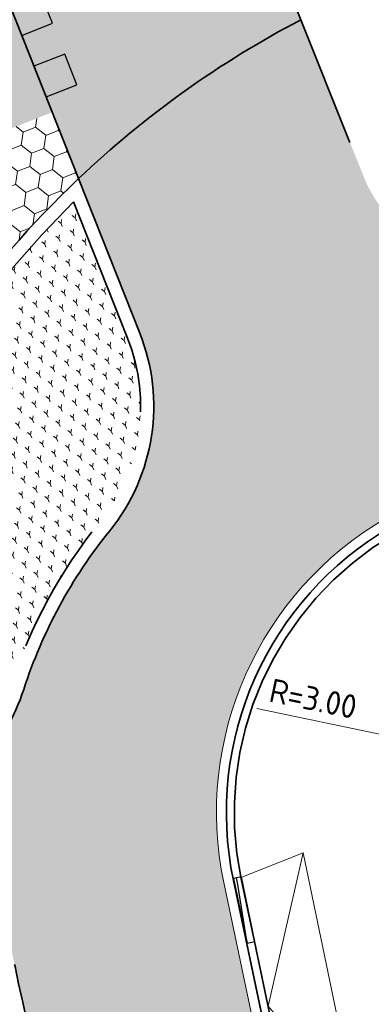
# Model space of a CAD drawing. Header units: metres. Extents: x 126075 to 126745, y 502461 to 502767.
# Tile 6 of 94: x 126521.56 to 126526.88, y 502490.26 to 502505.16. Entities that reach past the tile are written whole.
import ezdxf

# ---------------------------------------------------------------- set-up
doc = ezdxf.new("R2010")
doc.units = ezdxf.units.M
doc.header["$PDSIZE"] = 1
for name, pattern in [('VH-OPSLUITBAND-SO', [10, 4, -2, 2, -2]), ('VH-RIJWIELPADBAND-SO', [20, 8, -2, 2, -2, 0, -2, 2, -2]), ('VH-TROTTOIRBAND_VARIANT01-SO', [20, 10, -2, 2, -2, 2, -2]), ('ZZ-HIDDEN-SO', [4, 2, -2])]:
    doc.linetypes.add(name, pattern=pattern)
doc.layers.get('0').update_dxf_attribs({"linetype": 'CONTINUOUS'})
doc.layers.get('DEFPOINTS').update_dxf_attribs({"linetype": 'CONTINUOUS'})
for name, color, linetype, lineweight in [('N-WE-GR-BEPLANTING-A-200', 92, 'CONTINUOUS', 18), ('N-WE-VH-GESLOTENVERHARDING_ASFALT-V', 253, 'CONTINUOUS', 18), ('N-WE-VH-GESLOTENVERHARDING_ASFALT_COATING-G', 252, 'CONTINUOUS', 35), ('N-WE-VH-GESLOTENVERHARDING_ASFALT_COATING-V', 253, 'CONTINUOUS', 18), ('N-WE-VH-GESLOTENVERHARDING_ASFALT_ROOD-V', 13, 'CONTINUOUS', 18), ('N-WE-VH-KANTOPSLUITING_OPSLUITBAND_120X250-G', 150, 'VH-OPSLUITBAND-SO', 35), ('N-WE-VH-KANTOPSLUITING_RIJWIELPADBAND_40 120_250-G', 10, 'VH-RIJWIELPADBAND-SO', 35), ('N-WE-VH-KANTOPSLUITING_RIJWIELPADBAND_40 120_250_EINDVERLOOPBAND-S', 10, 'CONTINUOUS', 25), ('N-WE-VH-KANTOPSLUITING_TROTTOIRBAND_180X200_250-G', 210, 'VH-TROTTOIRBAND_VARIANT01-SO', 35), ('N-WE-VH-KANTOPSLUITING_VOORKANTBAND-G', 50, 'CONTINUOUS', 35), ('N-WE-VH-KANTVERHARDING_TEGEL-G', 60, 'CONTINUOUS', 18), ('N-WE-VH-MATERIAALGRENS-G', 7, 'ZZ-HIDDEN-SO', 35), ('N-WE-VH-OPENVERHARDING_BASALTON-A-200', 92, 'CONTINUOUS', 18), ('N-WE-VW-MARKERING_DWARS_OVERSTEEK_BLOKSTREEP-S', 7, 'CONTINUOUS', 25), ('X-XX-AL-AANPIJLING-G', 7, 'CONTINUOUS', 18), ('X-XX-AL-M', 7, 'CONTINUOUS', 18), ('X01-XX-AL-M', 7, 'CONTINUOUS', 18)]:
    doc.layers.add(name, color=color, linetype=linetype, lineweight=lineweight)
doc.styles.add('NLCS-ISO-M200-T18', font='NLCS-ISO.ttf', dxfattribs={"height": 0.36})
doc.dimstyles.new('NLCS-M200-T18-PIJL_L2_H1', dxfattribs={"dimscale": 0.2, "dimtxt": 2.5, "dimasz": 1.8, "dimexe": 2, "dimexo": 2, "dimgap": 0.7, "dimtad": 1, "dimzin": 0, "dimdsep": 46, "dimtxsty": 'NLCS-ISO-M200-T18', "dimcen": 0, "dimdle": 2, "dimclrd": 256, "dimclre": 256, "dimclrt": 10, "dimadec": 1, "dimazin": 0, "dimtfac": 1, "dimtdec": 3, "dimtofl": 0, "dimtmove": 0, "dimatfit": 3, "dimfxl": 2, "dimfxlon": 1, "dimtfillclr": 256, "dimtolj": 1, "dimtzin": 0, "dimlwd": -1, "dimlwe": -1, "dimarcsym": 0})

# ---------------------------------------------------------------- blocks, each defined once
blk = doc.blocks.new('SVW-MARKERING_STREEP_BLOK_050_050')
h = blk.add_hatch(color=256)
h.dxf.hatch_style = 1
h.paths.add_polyline_path([(0, -0.5), (0.4999999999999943, -0.5), (0.4999999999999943, 0), (0, 0)])
at = {"flags": 128}
blk.add_lwpolyline([(0, -0.5), (0.4999999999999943, -0.5), (0.4999999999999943, 0), (0, 0)], close=True, dxfattribs=at)
blk = doc.blocks.new('*D384')
at = {"layer": 'DEFPOINTS', "color": 0, "transparency": 16777216}
for p in [(126527.4313461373, 502494.2603729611), (126530.368769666, 502493.6508296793)]:
    blk.add_point(p, dxfattribs=at)
at = {"layer": 'X01-XX-AL-M', "transparency": 16777216}
blk.add_line((126525.1479889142, 502494.7341912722), (126527.0788553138, 502494.3335181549), dxfattribs=at)
blk.add_solid([(126527.0910461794, 502494.3922666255), (126527.0666644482, 502494.2747696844), (126527.4313461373, 502494.2603729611)], dxfattribs=at)
at = {"layer": 'X01-XX-AL-M', "color": 10, "transparency": 16777216, "insert": (126526.0021946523, 502494.8837524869), "char_height": 0.36, "attachment_point": 5, "rotation": 348.27695729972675, "style": 'NLCS-ISO-M200-T18'}
blk.add_mtext('\\A1;R=3.00', dxfattribs=at)
blk = doc.blocks.new('*D449')
at = {"layer": 'DEFPOINTS', "color": 0, "transparency": 16777216}
for p in [(126523.8456967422, 502495.8677664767), (126515.8879210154, 502495.0469099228)]:
    blk.add_point(p, dxfattribs=at)
at = {"layer": 'X-XX-AL-M', "transparency": 16777216}
blk.add_line((126513.5682293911, 502494.8076302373), (126515.5298211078, 502495.0099713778), dxfattribs=at)
blk.add_solid([(126515.5236646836, 502495.0696546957), (126515.5359775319, 502494.9502880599), (126515.8879210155, 502495.0469099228)], dxfattribs=at)
at = {"layer": 'X-XX-AL-M', "color": 10, "transparency": 16777216, "insert": (126514.3371410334, 502495.2086425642), "char_height": 0.36, "attachment_point": 5, "rotation": 5.889317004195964, "style": 'NLCS-ISO-M200-T18'}
blk.add_mtext('\\A1;R=8.00', dxfattribs=at)
blk = doc.blocks.new('*D450')
at = {"layer": 'DEFPOINTS', "color": 0, "transparency": 16777216}
for p in [(126518.1253796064, 502495.0897181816), (126532.7772465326, 502491.8768074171)]:
    blk.add_point(p, dxfattribs=at)
at = {"layer": 'X-XX-AL-M', "transparency": 16777216}
blk.add_line((126520.5790789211, 502494.5516627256), (126518.4770244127, 502495.0126083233), dxfattribs=at)
blk.add_solid([(126518.4898760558, 502495.071215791), (126518.4641727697, 502494.9540008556), (126518.1253796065, 502495.0897181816)], dxfattribs=at)
at = {"layer": 'X-XX-AL-M', "color": 10, "transparency": 16777216, "insert": (126519.7724161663, 502495.0561537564), "char_height": 0.36, "attachment_point": 5, "rotation": 347.63175164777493, "style": 'NLCS-ISO-M200-T18'}
blk.add_mtext('\\A1;R=15.00', dxfattribs=at)
blk = doc.blocks.new('SVH-RIJWIELPAD EINDVERLOOPBAND_40 120X250_MAAIVELD_RECHTS_L1000_HD-MM')
blk.add_line((0, 40), (100, 40))
blk.add_lwpolyline([(0, 0), (1000, 0), (1000, 120), (0, 120)], close=True)
at = {"flags": 128}
blk.add_lwpolyline([(100, 40), (900, 0)], dxfattribs=at)

msp = doc.modelspace()

# ---------------------------------------------------------------- hatches: boundary and pattern name
at = {"layer": 'N-WE-GR-BEPLANTING-A-200', "transparency": 33554559}
h = msp.add_hatch(dxfattribs=at)
h.set_pattern_fill('AGR-BEPLANTING_SOORT_01-SO', color=256, scale=0.2, pattern_type=2)
h.set_pattern_definition([(81.77472912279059, (126544.8522968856, 502499.5033817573), (-0.1814228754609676, 0.1428952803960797), [0.05773520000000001, -0.1732052]), (141.7747291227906, (126544.8522968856, 502499.5033817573), (-0.2144623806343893, -0.08566917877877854), [0.05773520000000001, -0.1732052]), (291.7747291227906, (126544.8522968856, 502499.5033817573), (0.1814228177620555, -0.1428953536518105), [0.05, -0.35])])
edge = h.paths.add_edge_path()
edge.add_arc((126532.7772465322, 502491.8768074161), 14.80000000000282, 134.6481274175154, 177.070588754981)
edge.add_line((126517.996586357, 502492.6331702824), (126519.7987346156, 502493.3452979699))
edge.add_arc((126518.7697265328, 502495.9493606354), 2.800000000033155, 291.5616960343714, 342.0602522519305)
edge.add_arc((126528.7592265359, 502492.715185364), 7.69999999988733, 141.0757685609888, 162.0602522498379, ccw=False)
edge.add_arc((126520.590462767, 502499.3122527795), 2.799999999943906, 321.0757685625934, 381.6115467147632)
edge.add_line((126523.1936291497, 502500.3435261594), (126522.3765332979, 502502.4060602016))
at = {"layer": 'N-WE-VH-GESLOTENVERHARDING_ASFALT-V'}
h = msp.add_hatch(color=256, dxfattribs=at)
h.dxf.hatch_style = 1
edge = h.paths.add_edge_path(flags=16)
edge.add_arc((126597.5178366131, 502566.9838327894), 24.99999999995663, 282.1651217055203, 288.1810494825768)
edge.add_arc((126597.5178366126, 502566.9838327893), 25.00000000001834, 288.1810494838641, 293.6835586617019)
edge.add_arc((126597.5178366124, 502566.9838327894), 25.00000000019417, 293.6835586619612, 299.6994864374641)
edge.add_arc((126609.4086577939, 502546.1365698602), 1.000000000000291, 299.6994864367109, 462.1651217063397)
edge.add_arc((126614.4661721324, 502522.6755053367), 24.999999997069, 102.1651217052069, 108.1810494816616)
edge.add_arc((126614.466172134, 502522.6755053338), 25.00000000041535, 108.1810494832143, 113.683558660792)
edge.add_arc((126614.466172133, 502522.675505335), 24.99999999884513, 113.683558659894, 119.6994864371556)
edge.add_arc((126602.5753509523, 502543.5227682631), 1.000000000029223, 119.6994864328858, 282.1651217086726)
edge = h.paths.add_edge_path(flags=16)
edge.add_line((126520.5810116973, 502507.4817281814), (126528.4824387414, 502510.6159450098))
edge.add_line((126528.4824387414, 502510.6159450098), (126529.7991632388, 502511.137580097))
edge.add_arc((126529.4308513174, 502512.0672823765), 0.9999999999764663, 291.6115467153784, 382.9269713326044)
edge.add_line((126530.3518534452, 502512.456839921), (126529.9621932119, 502513.3780848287))
edge.add_arc((126529.041191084, 502512.9885272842), 1.00000000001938, 22.92697133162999, 111.6115467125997)
edge.add_line((126528.6728791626, 502513.9182295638), (126527.3775029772, 502513.4050518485))
edge.add_line((126527.3775029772, 502513.4050518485), (126519.4759377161, 502510.2708350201))
edge.add_line((126519.4759377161, 502510.2708350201), (126512.9248190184, 502507.6755363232))
edge.add_arc((126513.2931309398, 502506.7458340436), 1.000000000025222, 111.6115467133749, 201.8333718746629)
edge.add_line((126512.3648615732, 502506.3739254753), (126512.7367729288, 502505.4456491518))
edge.add_arc((126513.6650422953, 502505.81755772), 0.9999999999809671, 201.8333718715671, 291.6115467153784)
edge.add_line((126514.0333542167, 502504.8878554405), (126520.5808734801, 502507.4817281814))
edge.add_line((126520.5808734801, 502507.4817281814), (126520.5810116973, 502507.4817281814))
edge = h.paths.add_edge_path()
edge.add_line((126517.4702753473, 502515.3335787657), (126517.99592961, 502514.0067089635))
edge.add_arc((126515.5597342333, 502521.6267451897), 8.000000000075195, 213.100814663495, 287.7295542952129, ccw=False)
edge.add_line((126508.8580466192, 502517.2578342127), (126510.3449332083, 502517.8928730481))
edge.add_arc((126518.8918056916, 502530.4897623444), 15.22270177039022, 212.7818433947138, 235.84347189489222, ccw=False)
edge.add_line((126506.0934984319, 502522.2475550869), (126516.3901282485, 502491.7833219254))
edge.add_line((126516.3901282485, 502491.7833219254), (126516.7697807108, 502491.9333434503))
edge.add_line((126516.7697807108, 502491.9333434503), (126516.3394223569, 502493.1008467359))
edge.add_arc((126523.8456967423, 502495.8677664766), 8.000000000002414, 111.61154671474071, 200.2346055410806, ccw=False)
edge.add_line((126520.8992013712, 502503.3053847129), (126522.0541211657, 502503.7629190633))
edge.add_line((126522.0541211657, 502503.7629190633), (126522.3690538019, 502502.9679581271))
edge.add_arc((126532.7772465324, 502491.8768074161), 15.21000000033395, 112.48962595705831, 133.180527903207, ccw=False)
edge.add_line((126526.9591759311, 502505.9300687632), (126529.8588672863, 502507.1305451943))
edge.add_line((126529.8588672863, 502507.1305451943), (126546.3453798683, 502516.7143279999))
edge.add_arc((126613.7472824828, 502397.6267446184), 136.8388431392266, 112.92576721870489, 119.50925268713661, ccw=False)
edge.add_line((126560.4433273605, 502523.6567305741), (126595.6157548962, 502537.4335116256))
edge.add_arc((126604.9008984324, 502513.9957171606), 25.20999999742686, 97.93309799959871, 111.61154671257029, ccw=False)
edge.add_arc((126597.0545661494, 502569.4643405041), 30.81092509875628, 278.1481515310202, 287.8648255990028)
edge.add_line((126606.5065065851, 502540.1390284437), (126608.7316956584, 502541.0112806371))
edge.add_arc((126597.5178366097, 502566.9838327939), 28.29000000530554, 293.3526620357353, 303.6663094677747)
edge.add_arc((126627.1758362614, 502522.4568403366), 25.21000000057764, 108.27614285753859, 123.666309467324, ccw=False)
edge.add_line((126619.2700533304, 502546.3951505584), (126628.0383361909, 502549.0948627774))
edge.add_arc((126689.9114105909, 502332.5509485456), 225.2100000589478, 102.11259845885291, 105.9462238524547, ccw=False)
edge.add_arc((126689.9269624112, 502332.4690190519), 225.2933688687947, 97.1708774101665, 102.11209339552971, ccw=False)
edge.add_arc((126689.9112641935, 502332.5527134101), 225.2083696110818, 92.3144128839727, 97.16957279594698, ccw=False)
edge.add_arc((126689.9202429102, 502332.0111495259), 225.7498546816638, 90.48797407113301, 92.31113917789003, ccw=False)
edge.add_line((126687.9976101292, 502557.7528168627), (126705.12544268, 502557.8983715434))
edge.add_line((126705.12544268, 502557.8983715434), (126705.0780247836, 502563.4781700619))
edge.add_line((126705.0780247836, 502563.4781700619), (126671.8879248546, 502563.1961160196))
edge.add_arc((126672.584702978, 502463.3761940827), 99.82235378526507, 90.39993817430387, 97.54443862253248)
edge.add_arc((126689.9114107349, 502332.5509482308), 231.7900004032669, 97.54443863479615, 108.9131759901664)
edge.add_arc((126606.1021073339, 502575.9406617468), 25.62785397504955, 278.9493136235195, 289.7927084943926, ccw=False)
edge.add_arc((126614.462157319, 502522.6955870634), 28.2695389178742, 98.8995344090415, 108.5153692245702)
edge.add_line((126605.4849100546, 502549.5018524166), (126603.2485715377, 502548.6464327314))
edge.add_arc((126614.6902553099, 502522.2917116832), 28.73122776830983, 113.46767581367, 122.9296570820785)
edge.add_arc((126585.2137033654, 502567.8038515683), 25.49258610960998, 290.8007830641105, 302.9296571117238, ccw=False)
edge.add_line((126594.2666238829, 502543.9728512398), (126545.4605844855, 502524.641516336))
edge.add_line((126545.4605844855, 502524.641516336), (126524.5884510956, 502516.3731451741))
edge.add_arc((126518.8918056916, 502530.4897623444), 15.22270177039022, 264.64178361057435, 291.9761364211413, ccw=False)
at = {"layer": 'N-WE-VH-GESLOTENVERHARDING_ASFALT_COATING-V', "true_color": 0xf27172, "transparency": 33554687}
h = msp.add_hatch(color=11, dxfattribs=at)
h.dxf.hatch_style = 1
edge = h.paths.add_edge_path()
edge.add_line((126521.6036205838, 502515.7235250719), (126525.8166204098, 502505.1640074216))
edge.add_arc((126532.7772465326, 502491.8768074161), 15.00000000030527, 117.6482228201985, 133.4979649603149)
edge.add_line((126522.4523143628, 502502.7577897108), (126517.3834410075, 502515.5527682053))
edge.add_arc((126518.8931373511, 502530.4766020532), 14.99999999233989, 264.2236044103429, 280.4104703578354)
at = {"layer": 'N-WE-VH-GESLOTENVERHARDING_ASFALT_ROOD-V', "transparency": 33554687}
h = msp.add_hatch(color=256, dxfattribs=at)
h.dxf.hatch_style = 1
edge = h.paths.add_edge_path()
edge.add_line((126686.9932172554, 502554.7493315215), (126705.1503951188, 502554.9084755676))
edge.add_line((126705.1503951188, 502554.9084755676), (126705.1289267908, 502557.4883863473))
edge.add_line((126705.1289267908, 502557.4883863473), (126688.0010981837, 502557.3428317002))
edge.add_arc((126690.450111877, 502332.5561647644), 224.8000073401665, 90.6242033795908, 90.88314187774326)
edge.add_arc((126689.2854505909, 502352.9574249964), 204.3849873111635, 90.64483721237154, 92.3698663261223)
edge.add_line((126680.8340950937, 502557.1676050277), (126680.8583171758, 502556.5682336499))
edge.add_line((126680.8583171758, 502556.5682336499), (126680.3587476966, 502556.547486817))
edge.add_line((126680.3587476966, 502556.547486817), (126679.8592256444, 502556.5256259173))
edge.add_line((126679.8592256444, 502556.5256259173), (126679.3597535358, 502556.5026510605))
edge.add_line((126679.3597535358, 502556.5026510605), (126678.8603339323, 502556.4785623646))
edge.add_line((126678.8603339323, 502556.4785623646), (126678.3609692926, 502556.4533599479))
edge.add_line((126678.3609692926, 502556.4533599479), (126677.8616621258, 502556.4270439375))
edge.add_line((126677.8616621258, 502556.4270439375), (126677.3624148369, 502556.3996144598))
edge.add_line((126677.3624148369, 502556.3996144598), (126676.8632299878, 502556.3710716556))
edge.add_line((126676.8632299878, 502556.3710716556), (126676.3641100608, 502556.3414156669))
edge.add_line((126676.3641100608, 502556.3414156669), (126675.8650574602, 502556.3106466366))
edge.add_line((126675.8650574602, 502556.3106466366), (126675.3660747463, 502556.2787647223))
edge.add_line((126675.3660747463, 502556.2787647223), (126674.8671643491, 502556.2457700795))
edge.add_line((126674.8671643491, 502556.2457700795), (126674.3683288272, 502556.2116628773))
edge.add_line((126674.3683288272, 502556.2116628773), (126673.8695705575, 502556.1764432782))
edge.add_line((126673.8695705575, 502556.1764432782), (126673.3708921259, 502556.140111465))
edge.add_line((126673.3708921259, 502556.140111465), (126672.8722959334, 502556.1026676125))
edge.add_line((126672.8722959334, 502556.1026676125), (126672.3737844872, 502556.0641119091))
edge.add_line((126672.3737844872, 502556.0641119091), (126671.8753602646, 502556.0244445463))
edge.add_line((126671.8753602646, 502556.0244445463), (126671.3770257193, 502555.9836657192))
edge.add_line((126671.3770257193, 502555.9836657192), (126670.8787834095, 502555.9417756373))
edge.add_line((126670.8787834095, 502555.9417756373), (126670.380635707, 502555.8987745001))
edge.add_line((126670.380635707, 502555.8987745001), (126669.8825851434, 502555.8546625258))
edge.add_line((126669.8825851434, 502555.8546625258), (126669.3846342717, 502555.8094399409))
edge.add_line((126669.3846342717, 502555.8094399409), (126668.8867854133, 502555.7631069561))
edge.add_line((126668.8867854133, 502555.7631069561), (126668.3890411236, 502555.7156638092))
edge.add_line((126668.3890411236, 502555.7156638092), (126667.8914039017, 502555.6671107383))
edge.add_line((126667.8914039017, 502555.6671107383), (126667.3938762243, 502555.6174479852))
edge.add_line((126667.3938762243, 502555.6174479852), (126666.8964604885, 502555.5666757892))
edge.add_line((126666.8964604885, 502555.5666757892), (126666.3991592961, 502555.5147944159))
edge.add_line((126666.3991592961, 502555.5147944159), (126665.9019749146, 502555.4618041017))
edge.add_line((126665.9019749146, 502555.4618041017), (126665.4049100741, 502555.4077051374))
edge.add_line((126665.4049100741, 502555.4077051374), (126664.9079670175, 502555.3524977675))
edge.add_line((126664.9079670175, 502555.3524977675), (126664.4111483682, 502555.2961822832))
edge.add_line((126664.4111483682, 502555.2961822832), (126663.9144565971, 502555.2387589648))
edge.add_line((126663.9144565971, 502555.2387589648), (126663.4178939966, 502555.1802280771))
edge.add_line((126663.4178939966, 502555.1802280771), (126662.9214632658, 502555.1205899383))
edge.add_line((126662.9214632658, 502555.1205899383), (126662.4251667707, 502555.0598448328))
edge.add_line((126662.4251667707, 502555.0598448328), (126661.9290070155, 502554.9979930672))
edge.add_line((126661.9290070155, 502554.9979930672), (126661.4110348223, 502554.9340574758))
edge.add_arc((126664.1096812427, 502537.4942988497), 17.64731915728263, 98.79624331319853, 104.4663793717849)
edge.add_line((126659.7011716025, 502554.5820990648), (126643.0320242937, 502550.3154710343))
edge.add_line((126643.0320242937, 502550.3154710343), (126628.7427438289, 502546.657992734))
edge.add_line((126628.7427438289, 502546.657992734), (126625.1004993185, 502545.72572534))
edge.add_arc((126629.8663994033, 502527.1059886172), 19.21999998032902, 104.3571633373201, 111.6936099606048)
edge.add_line((126622.7618584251, 502544.9647090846), (126617.2882697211, 502542.7872106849))
edge.add_arc((126210.895717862, 503581.4162511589), 1115.30497619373, 290.4018241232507, 291.36930631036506, ccw=False)
edge.add_line((126599.6931375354, 502536.0733617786), (126571.5444910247, 502524.8752911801))
edge.add_arc((126609.4033405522, 502429.709310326), 102.4199999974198, 111.6936099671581, 116.0361342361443)
edge.add_arc((126609.4033405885, 502429.7093102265), 102.4200001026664, 116.0361342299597, 120.1698863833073)
edge.add_line((126557.9305687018, 502518.25540091), (126553.0946039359, 502515.4442038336))
edge.add_line((126553.0946039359, 502515.4442038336), (126531.4575352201, 502502.8663486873))
edge.add_line((126531.4575352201, 502502.8663486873), (126529.6368008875, 502501.8079367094))
edge.add_arc((126528.6214710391, 502503.5311040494), 2.000050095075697, 201.7514972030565, 300.5075707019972, ccw=False)
edge.add_line((126526.7638247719, 502502.7899220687), (126525.8166204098, 502505.1640074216))
edge.add_arc((126532.7772465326, 502491.876807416), 15.00000000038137, 117.6482228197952, 133.4979649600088)
edge.add_line((126522.4523143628, 502502.7577897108), (126523.3795696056, 502500.4171885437))
edge.add_arc((126520.5904627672, 502499.3122527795), 2.999999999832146, -38.92423144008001, 21.611546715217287, ccw=False)
edge.add_arc((126528.7592265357, 502492.7151853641), 7.499999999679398, 141.075768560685, 162.0602522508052)
edge.add_arc((126518.7697265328, 502495.9493606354), 3.000000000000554, 291.5616960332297, 342.0602522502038, ccw=False)
edge.add_line((126519.8722351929, 502493.1592934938), (126517.7842219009, 502492.3342048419))
edge.add_arc((126532.7772465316, 502491.8768074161), 14.99999999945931, 178.2525996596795, 188.3220407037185)
edge.add_line((126517.9351937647, 502489.7057547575), (126521.4369095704, 502491.0894748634))
edge.add_arc((126627.1512272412, 502513.1911271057), 107.9999999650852, 191.8087142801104, 194.0628541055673)
edge.add_arc((126627.151227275, 502513.1911271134), 107.9999999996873, 194.0628541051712, 201.0451295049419)
edge.add_line((126526.3550578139, 502474.4079835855), (126529.4166157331, 502475.5880898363))
edge.add_arc((126637.5669915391, 502516.5198728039), 115.6369951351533, 194.4038615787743, 200.7302018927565, ccw=False)
edge.add_line((126525.5648836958, 502487.7545728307), (126524.6489251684, 502492.100619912))
edge.add_arc((126529.6882223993, 502493.1626855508), 5.150000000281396, 120.16988638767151, 191.901297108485, ccw=False)
edge.add_line((126527.1000094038, 502497.6150617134), (126527.1753942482, 502497.4853808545))
edge.add_line((126527.1753942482, 502497.4853808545), (126559.1869827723, 502516.0940532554))
edge.add_arc((126609.4033404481, 502429.7093104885), 99.91999980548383, 116.5752063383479, 120.1698863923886, ccw=False)
edge.add_arc((126610.5218977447, 502427.2127677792), 102.6532550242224, 111.7586366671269, 116.5101796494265, ccw=False)
edge.add_line((126572.4685988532, 502522.5523566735), (126600.6361754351, 502533.757958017))
edge.add_arc((126732.2782878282, 502215.1048941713), 344.7744492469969, 109.3218369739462, 112.4465230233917, ccw=False)
edge.add_line((126618.2013602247, 502540.4598932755), (126623.6859662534, 502542.6417745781))
edge.add_arc((126629.8663994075, 502527.1059886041), 16.71999999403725, 104.3571633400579, 111.69360995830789, ccw=False)
edge.add_line((126625.7204134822, 502543.3038032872), (126660.3210857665, 502552.1601770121))
edge.add_arc((126664.4422751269, 502536.0592392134), 16.61999999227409, 96.54066146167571, 104.3571633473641, ccw=False)
edge.add_arc((126681.7503842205, 502422.7882086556), 131.1955721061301, 90.4080947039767, 98.41581263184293, ccw=False)
edge.add_arc((126680.1155586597, 502571.5464959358), 17.58000000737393, 272.2832458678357, 282.614133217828)
edge.add_arc((126687.2130375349, 502539.8309509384), 14.92000000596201, 90.84418431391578, 102.61413321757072, ccw=False)
at = {"layer": 'N-WE-VH-OPENVERHARDING_BASALTON-A-200', "transparency": 33554559}
h = msp.add_hatch(dxfattribs=at)
h.set_pattern_fill('AVH-BASALTON-SO', color=256, scale=0.2, pattern_type=2)
h.set_pattern_definition([(21.77472912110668, (126544.8413439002, 502499.4990064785), (0.2143448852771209, 0.2721295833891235), [0.2, -0.4]), (141.7747291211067, (126544.8413439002, 502499.4990064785), (-0.3428435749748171, 0.04956332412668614), [0.2, -0.4]), (81.77472912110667, (126545.0270738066, 502499.5731981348), (-0.1284986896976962, 0.3216929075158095), [0.2, -0.4])])
h.paths.add_polyline_path([(126516.2583927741, 502493.3314663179), (126516.3394223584, 502493.1008467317), (126516.7697807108, 502491.9333434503), (126517.7842219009, 502492.3342048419, -0.04141263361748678), (126518.0646025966, 502494.7988115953), (126518.1043625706, 502495.0202707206), (126518.1101024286, 502495.0192402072, -0.1512770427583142), (126522.4523143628, 502502.7577897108), (126522.0541211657, 502503.7629190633), (126520.8992013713, 502503.3053847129, 0.3983138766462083)])

# ---------------------------------------------------------------- linework, layer by layer
at = {"layer": 'N-WE-VH-GESLOTENVERHARDING_ASFALT_COATING-G', "flags": 128}
msp.add_lwpolyline([(126521.6036205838, 502515.7235250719), (126525.8166204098, 502505.1640074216, 0.06926801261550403), (126522.4523143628, 502502.7577897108), (126517.3834410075, 502515.5527682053, 0.07074620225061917)], format="xyb", close=True, dxfattribs=at)
at = {"layer": 'N-WE-VH-KANTOPSLUITING_OPSLUITBAND_120X250-G', "flags": 128}
msp.add_lwpolyline([(126525.5258119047, 502489.2492020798), (126525.1133586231, 502491.2062135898)], dxfattribs=at)
at = {"layer": 'N-WE-VH-KANTOPSLUITING_RIJWIELPADBAND_40 120_250-G', "flags": 128}
msp.add_lwpolyline([(126525.1133586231, 502491.2062135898), (126524.9131213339, 502492.1563010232, -0.3236245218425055), (126527.235702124, 502497.381636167), (126530.7444835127, 502499.4213276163)], format="xyb", dxfattribs=at)
at = {"layer": 'N-WE-VH-KANTOPSLUITING_TROTTOIRBAND_180X200_250-G', "flags": 128}
msp.add_lwpolyline([(126522.3765332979, 502502.4060602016, 0.1872463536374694), (126517.996586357, 502492.6331702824), (126519.7987346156, 502493.3452979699, 0.223978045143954), (126521.4335932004, 502495.0869138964, -0.09181881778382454), (126522.768799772, 502497.5530348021, 0.2704563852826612), (126523.1936291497, 502500.3435261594)], format="xyb", close=True, dxfattribs=at)
at = {"layer": 'N-WE-VH-KANTOPSLUITING_VOORKANTBAND-G', "flags": 128}
for points in [[(126529.5560753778, 502475.6433754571, -0.02759871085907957), (126525.7109834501, 502487.7887137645), (126524.7957008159, 502492.1315538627, -0.323624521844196), (126527.1753942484, 502497.4853808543), (126559.1869827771, 502516.0940532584, -0.01568603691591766), (126564.7019185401, 502519.0725537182, -0.02130320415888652), (126572.4685988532, 502522.5523566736), (126600.6361754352, 502533.757958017, 0.002322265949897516), (126618.2013602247, 502540.4598932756), (126623.6859662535, 502542.6417745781, -0.03202222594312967), (126625.7204134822, 502543.3038032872), (126660.3210857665, 502552.1601770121, -0.03411915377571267), (126662.549119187, 502552.5710640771, -0.01857861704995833), (126680.8159390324, 502553.9804529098, 0.04510755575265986), (126683.9547487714, 502554.3908257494, -0.0514012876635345), (126686.9932172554, 502554.7493315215), (126705.1503951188, 502554.9084755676)], [(126529.5560753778, 502475.6433754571, -0.02759871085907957), (126525.7109834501, 502487.7887137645), (126524.7957008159, 502492.1315538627, -0.323624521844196), (126527.1753942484, 502497.4853808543), (126534.7094081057, 502501.8649821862)]]:
    msp.add_lwpolyline(points, format="xyb", dxfattribs=at)
msp.add_lwpolyline([(126521.6238693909, 502495.0253105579, -0.09181881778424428), (126522.9243952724, 502497.4273763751, 0.2704563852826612), (126523.3795696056, 502500.4171885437), (126522.4523143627, 502502.7577897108, 0.1977996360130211), (126517.7842219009, 502492.3342048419), (126519.8722351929, 502493.1592934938, 0.223978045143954)], format="xyb", close=True, dxfattribs=at)
at = {"layer": 'N-WE-VH-KANTVERHARDING_TEGEL-G', "flags": 128}
msp.add_lwpolyline([(126529.4166157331, 502475.5880898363, -0.02761088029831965), (126525.5648836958, 502487.7545728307), (126524.6489251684, 502492.100619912, -0.323624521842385), (126527.1000094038, 502497.6150617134)], format="xyb", dxfattribs=at)
at = {"layer": 'N-WE-VH-MATERIAALGRENS-G', "flags": 128}
for points in [[(126525.8166204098, 502505.1640074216), (126526.7638247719, 502502.7899220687, 0.4597164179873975), (126529.6368008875, 502501.8079367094), (126531.555541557, 502502.9233207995)], [(126519.0876977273, 502485.6451519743), (126518.70298206, 502486.6888329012, -0.0962098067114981), (126517.7842219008, 502492.3342048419), (126516.7697807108, 502491.9333434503), (126516.3394223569, 502493.1008467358, -0.4071920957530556), (126520.8992013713, 502503.3053847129), (126522.0541211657, 502503.7629190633), (126522.4523143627, 502502.7577897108)], [(126517.9351937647, 502489.7057547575), (126521.4369095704, 502491.0894748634, 0.009835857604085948), (126522.3880141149, 502486.9486202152)]]:
    msp.add_lwpolyline(points, format="xyb", dxfattribs=at)
at = {"layer": 'X-XX-AL-AANPIJLING-G', "flags": 128}
for points in [[(126525.7320386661, 502488.2706957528), (126526.6620610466, 502488.6381986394), (126525.8514616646, 502492.5509605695), (126524.921439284, 502492.1834576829)], [(126525.8514616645, 502492.5509605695), (126525.3195852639, 502490.2277078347), (126526.6620610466, 502488.6381986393)]]:
    msp.add_lwpolyline(points, dxfattribs=at)

# ---------------------------------------------------------------- block references
at = {"layer": 'N-WE-VH-KANTOPSLUITING_RIJWIELPADBAND_40 120_250_EINDVERLOOPBAND-S', "xscale": 0.0009999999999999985, "yscale": 0.0009999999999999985, "zscale": 0.0009999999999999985, "rotation": 281.7959349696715}
msp.add_blockref('SVH-RIJWIELPAD EINDVERLOOPBAND_40 120X250_MAAIVELD_RECHTS_L1000_HD-MM', (126524.7976404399, 502492.1618537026), dxfattribs=at)
at = {"layer": 'N-WE-VW-MARKERING_DWARS_OVERSTEEK_BLOKSTREEP-S', "rotation": 201.6115467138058}
for p in [(126522.0585824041, 502505.1092028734), (126522.4268943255, 502504.1795005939)]:
    msp.add_blockref('SVW-MARKERING_STREEP_BLOK_050_050', p, dxfattribs=at)

# ---------------------------------------------------------------- dimensions: what is measured, and where the dimension line sits
at = {"layer": 'X-XX-AL-M'}
dim = msp.add_radius_dim(center=(126523.8456967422, 502495.8677664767), mpoint=(126515.8879210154, 502495.0469099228), dimstyle='NLCS-M200-T18-PIJL_L2_H1', override={"dimpost": 'R=<>'}, dxfattribs=at)
dim.commit()
dim.dimension.update_dxf_attribs({"geometry": '*D449', "text_midpoint": (126514.3371410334, 502495.2086425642)})
dim = msp.add_radius_dim(center=(126532.7772465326, 502491.8768074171), mpoint=(126518.1253796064, 502495.0897181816), dimstyle='NLCS-M200-T18-PIJL_L2_H1', override={"dimpost": 'R=<>'}, dxfattribs=at)
dim.commit()
dim.dimension.update_dxf_attribs({"geometry": '*D450', "text_midpoint": (126519.70387407, 502494.7435805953), "dimtype": 164})
at = {"layer": 'X01-XX-AL-M'}
dim = msp.add_radius_dim(center=(126530.368769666, 502493.6508296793), mpoint=(126527.4313461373, 502494.2603729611), dimstyle='NLCS-M200-T18-PIJL_L2_H1', override={"dimpost": 'R=<>'}, dxfattribs=at)
dim.commit()
dim.dimension.update_dxf_attribs({"geometry": '*D384', "text_midpoint": (126526.0021946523, 502494.8837524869)})

doc.saveas('drawing.dxf')
